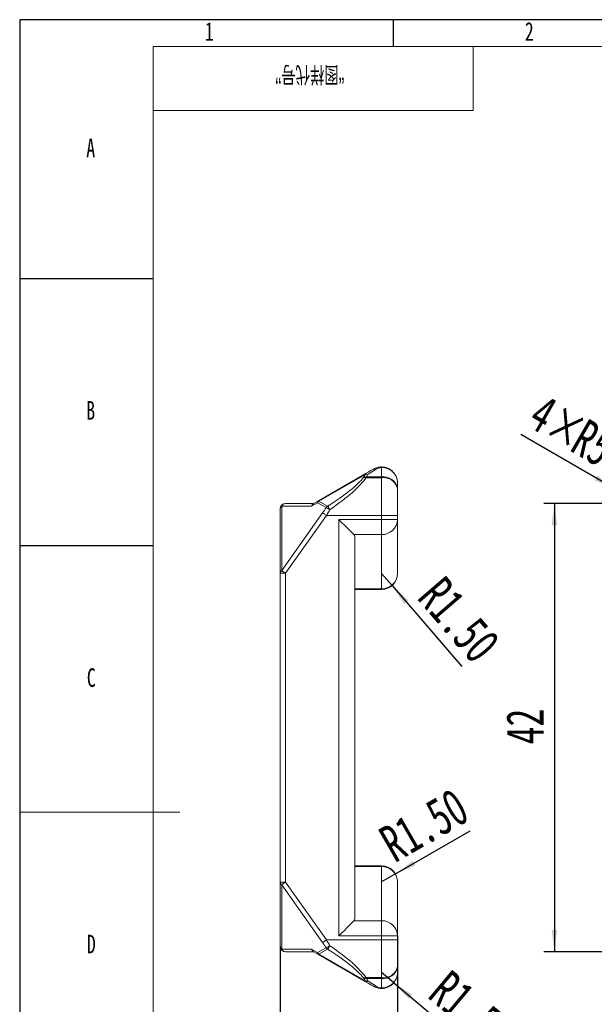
# Model space of a CAD drawing. Header units: millimetres. Extents: x -8 to 916, y -4 to 297.
# Tile 2 of 5: x 0 to 108, y 113 to 297. Entities that reach past the tile are written whole.
import ezdxf

# ---------------------------------------------------------------- set-up
doc = ezdxf.new("R2010")
doc.units = ezdxf.units.MM
for name, color, linetype in [('10', 7, 'Continuous'), ('5', 7, 'Continuous'), ('9', 7, 'Continuous'), ('SLD-0', 7, 'Continuous')]:
    doc.layers.add(name, color=color, linetype=linetype)
doc.styles.add('SLDTEXTSTYLE0', font='TXT', dxfattribs={"width": 0.7, "bigfont": 'bigfont'})
doc.styles.add('SLDTEXTSTYLE1', font='TXT', dxfattribs={"width": 0.7})
doc.dimstyles.new('SLDDIMSTYLE0', dxfattribs={"dimtxt": 7, "dimasz": 4.08, "dimexe": 0, "dimexo": 0.0625, "dimgap": 1.75, "dimtad": 2, "dimlfac": 0.5, "dimrnd": 1e-09, "dimzin": 12, "dimdsep": 46, "dimtxsty": 'SLDTEXTSTYLE1', "dimsah": 1, "dimcen": 0.09, "dimadec": 0, "dimazin": 3, "dimtfac": 1, "dimtofl": 0, "dimtmove": 0, "dimatfit": 3, "dimfxl": 0, "dimfrac": 2, "dimtolj": 1, "dimtzin": 12, "dimarcsym": 0})
doc.dimstyles.new('SLDDIMSTYLE1', dxfattribs={"dimtxt": 7, "dimasz": 4.08, "dimexe": 0, "dimexo": 0.0625, "dimgap": 1.75, "dimtad": 2, "dimlfac": 0.5, "dimrnd": 1e-09, "dimzin": 12, "dimdsep": 46, "dimtxsty": 'SLDTEXTSTYLE1', "dimsah": 1, "dimcen": 0, "dimadec": 0, "dimazin": 3, "dimtfac": 1, "dimtofl": 0, "dimtmove": 0, "dimatfit": 3, "dimfxl": 0, "dimfrac": 2, "dimtolj": 1, "dimtzin": 12, "dimarcsym": 0})
doc.dimstyles.new('SLDDIMSTYLE2', dxfattribs={"dimtxt": 7, "dimasz": 4.08, "dimexe": 0, "dimexo": 0.0625, "dimgap": 1.75, "dimtad": 2, "dimlfac": 0.5, "dimrnd": 1e-09, "dimzin": 4, "dimdsep": 46, "dimtxsty": 'SLDTEXTSTYLE1', "dimsah": 1, "dimcen": 0, "dimadec": 0, "dimazin": 1, "dimtfac": 1, "dimtofl": 0, "dimtmove": 0, "dimatfit": 3, "dimfxl": 0, "dimfrac": 2, "dimtolj": 1, "dimtzin": 12, "dimarcsym": 0})

# ---------------------------------------------------------------- blocks, each defined once
blk = doc.blocks.new('_D_1')
at = {"layer": '10'}
for p, q in [((115.8, 206.35), (98.25, 206.35)), ((100.25, 206.35), (100.25, 122.35)), ((115.8, 122.35), (98.25, 122.35))]:
    blk.add_line(p, q, dxfattribs=at)
for points in [[(100.25, 206.35), (99.74, 202.27), (100.76, 202.27)], [(100.25, 122.35), (100.76, 126.43), (99.74, 126.43)]]:
    blk.add_solid(points, dxfattribs=at)
at = {"layer": '10', "insert": (91.22, 161.23), "char_height": 7, "attachment_point": 1, "rotation": 90, "style": 'SLDTEXTSTYLE1'}
blk.add_mtext('42', dxfattribs=at)
blk = doc.blocks.new('_D_2')
at = {"layer": '10'}
for q in [(93.95, 219.29), (120.25, 204.1)]:
    blk.add_line((111.59, 209.1), q, dxfattribs=at)
blk.add_solid([(111.59, 209.1), (108.31, 211.58), (107.8, 210.7)], dxfattribs=at)
at = {"layer": '10', "char_height": 7, "attachment_point": 1, "rotation": 330, "style": 'SLDTEXTSTYLE1'}
for s, insert in [('4×', (98.43, 227.04)), ('R5', (106.39, 222.44))]:
    blk.add_mtext(s, dxfattribs=dict(at, insert=insert))
blk = doc.blocks.new('_D_3')
at = {"layer": '10'}
for p, q in [((70.85, 125.35), (70.85, 97.42)), ((48.85, 123.35), (48.85, 97.42)), ((48.85, 99.42), (70.85, 99.42))]:
    blk.add_line(p, q, dxfattribs=at)
for points in [[(48.85, 99.42), (52.93, 98.91), (52.93, 99.93)], [(70.85, 99.42), (66.77, 99.93), (66.77, 98.91)]]:
    blk.add_solid(points, dxfattribs=at)
at = {"layer": '10', "insert": (55.89, 108.44), "char_height": 7, "attachment_point": 1, "style": 'SLDTEXTSTYLE1'}
blk.add_mtext('11', dxfattribs=at)
blk = doc.blocks.new('_D_4')
at = {"layer": '10'}
for q in [(84.48, 145.05), (67.85, 135.45)]:
    blk.add_line((70.45, 136.95), q, dxfattribs=at)
blk.add_solid([(70.45, 136.95), (74.23, 138.55), (73.73, 139.43)], dxfattribs=at)
at = {"layer": '10', "insert": (66.81, 144.98), "char_height": 7, "attachment_point": 1, "rotation": 30, "style": 'SLDTEXTSTYLE1'}
blk.add_mtext('R1.50', dxfattribs=at)
blk = doc.blocks.new('_D_5')
at = {"layer": '10'}
for q in [(67.85, 193.25), (82.91, 175.78)]:
    blk.add_line((69.81, 190.97), q, dxfattribs=at)
blk.add_solid([(69.81, 190.97), (72.09, 187.55), (72.86, 188.22)], dxfattribs=at)
at = {"layer": '10', "insert": (79.61, 193.19), "char_height": 7, "attachment_point": 1, "rotation": 310.7683, "style": 'SLDTEXTSTYLE1'}
blk.add_mtext('R1.50', dxfattribs=at)
blk = doc.blocks.new('_D_6')
at = {"layer": '10'}
for q in [(67.85, 118.49), (86.77, 102.6)]:
    blk.add_line((70.15, 116.56), q, dxfattribs=at)
blk.add_solid([(70.15, 116.56), (72.95, 113.55), (73.6, 114.32)], dxfattribs=at)
at = {"layer": '10', "insert": (80.74, 119.28), "char_height": 7, "attachment_point": 1, "rotation": 319.9944, "style": 'SLDTEXTSTYLE1'}
blk.add_mtext('R1.50', dxfattribs=at)

msp = doc.modelspace()

# ---------------------------------------------------------------- linework, layer by layer
at = {"color": 7, "linetype": 'Continuous', "lineweight": 15}
for p, q in [((67.849, 213.204), (67.849, 213.088)), ((67.849, 211.317), (67.849, 213.088)), ((56.057, 206.86), (64.791, 211.903)), ((64.844, 211.811), (56.11, 206.769)), ((64.458, 211.242), (64.562, 211.384)), ((65.009, 211.317), (64.905, 211.175)), ((64.905, 211.175), (67.849, 211.175)), ((67.849, 211.317), (65.009, 211.317)), ((67.849, 211.175), (67.849, 211.317)), ((67.849, 204.103), (67.849, 211.175)), ((70.849, 210.204), (70.849, 209.195)), ((70.849, 209.195), (70.849, 209.053)), ((70.849, 209.053), (70.849, 204.103)), ((55.042, 206.274), (56.057, 206.86)), ((56.11, 206.769), (57.717, 205.859)), ((48.849, 193.272), (48.849, 205.346)), ((49.142, 205.846), (49.142, 193.772)), ((54.727, 205.846), (49.142, 205.846)), ((49.849, 206.346), (55.166, 206.346)), ((55.85, 206.494), (54.727, 205.846)), ((57.457, 205.585), (55.85, 206.494)), ((49.142, 193.772), (56.801, 204.603)), ((57.509, 204.103), (49.849, 193.272)), ((67.849, 204.103), (57.509, 204.103)), ((59.849, 203.341), (67.849, 203.341)), ((59.849, 125.35), (59.849, 203.341)), ((70.849, 204.103), (67.849, 204.103)), ((67.849, 203.341), (67.849, 204.103)), ((67.849, 203.341), (70.849, 203.341)), ((67.849, 203.341), (67.849, 200.524)), ((70.849, 204.103), (70.849, 203.341)), ((70.849, 203.341), (70.849, 193.246)), ((67.849, 200.524), (62.666, 200.524)), ((62.849, 200.146), (62.849, 128.546)), ((67.849, 190.368), (67.849, 200.524)), ((48.849, 193.272), (49.849, 193.272)), ((48.849, 135.42), (48.849, 193.272)), ((49.849, 193.272), (49.849, 135.42)), ((62.849, 190.368), (67.849, 190.368)), ((67.849, 190.246), (62.849, 190.246)), ((67.849, 190.246), (67.849, 190.368)), ((62.849, 138.446), (67.849, 138.446)), ((67.849, 138.323), (67.849, 138.446)), ((67.849, 138.323), (62.849, 138.323)), ((67.849, 128.167), (67.849, 138.323)), ((48.849, 135.42), (49.849, 135.42)), ((48.849, 123.346), (48.849, 135.42)), ((56.801, 124.088), (49.142, 134.92)), ((49.142, 134.92), (49.142, 122.846)), ((49.849, 135.42), (57.509, 124.588)), ((70.849, 135.446), (70.849, 125.35)), ((62.666, 128.167), (67.849, 128.167)), ((67.849, 128.167), (67.849, 125.35)), ((57.509, 124.588), (67.849, 124.588)), ((67.849, 125.35), (59.849, 125.35)), ((67.849, 124.588), (67.849, 125.35)), ((70.849, 125.35), (67.849, 125.35)), ((70.849, 124.588), (67.849, 124.588)), ((67.849, 117.517), (67.849, 124.588)), ((70.849, 125.35), (70.849, 124.588)), ((70.849, 124.588), (70.849, 119.638)), ((49.142, 122.846), (54.727, 122.846)), ((55.166, 122.346), (49.849, 122.346)), ((54.727, 122.846), (55.85, 122.197)), ((56.057, 121.831), (55.042, 122.418)), ((55.85, 122.197), (57.457, 123.107)), ((64.791, 116.788), (56.057, 121.831)), ((57.717, 122.832), (56.11, 121.923)), ((56.11, 121.923), (64.844, 116.88)), ((70.849, 119.638), (70.849, 119.496)), ((70.849, 119.496), (70.849, 118.487)), ((64.562, 117.307), (64.458, 117.449)), ((67.849, 117.517), (64.905, 117.517)), ((64.905, 117.517), (65.009, 117.375)), ((65.009, 117.375), (67.849, 117.375)), ((67.849, 117.375), (67.849, 117.517)), ((67.849, 115.603), (67.849, 117.375)), ((67.849, 115.603), (67.849, 115.487))]:
    msp.add_line(p, q, dxfattribs=at)
at = {"color": 7, "linetype": 'Continuous', "lineweight": 15, "flags": 128}
for points in [[(64.791, 211.903), (65.351, 212.226), (65.87, 212.526), (66.349, 212.802)], [(66.849, 212.791), (66.37, 212.483), (65.851, 212.15), (65.291, 211.791)], [(64.791, 211.903), (64.792, 211.901), (64.795, 211.897), (64.799, 211.89), (64.805, 211.879), (64.812, 211.867), (64.821, 211.851), (64.832, 211.832), (64.844, 211.811)], [(56.057, 206.86), (56.058, 206.859), (56.061, 206.854), (56.065, 206.847), (56.071, 206.837), (56.078, 206.824), (56.087, 206.808), (56.098, 206.79), (56.11, 206.769)], [(56.801, 204.603), (56.861, 204.561), (56.931, 204.512), (57.012, 204.455), (57.1, 204.392), (57.196, 204.324), (57.297, 204.253), (57.402, 204.179), (57.509, 204.103)], [(62.666, 200.524), (62.444, 200.746), (62.144, 201.046), (61.775, 201.416), (61.347, 201.844), (60.873, 202.317), (60.369, 202.821), (59.849, 203.341)], [(49.142, 193.772), (49.202, 193.73), (49.272, 193.68), (49.352, 193.623), (49.441, 193.56), (49.537, 193.493), (49.638, 193.421), (49.743, 193.347), (49.849, 193.272)], [(49.142, 134.92), (49.202, 134.961), (49.272, 135.011), (49.352, 135.068), (49.441, 135.131), (49.537, 135.199), (49.638, 135.27), (49.743, 135.344), (49.849, 135.42)], [(62.666, 128.167), (62.444, 127.945), (62.144, 127.645), (61.775, 127.275), (61.347, 126.848), (60.873, 126.374), (60.369, 125.87), (59.849, 125.35)], [(56.801, 124.088), (56.861, 124.13), (56.931, 124.179), (57.012, 124.236), (57.1, 124.299), (57.196, 124.367), (57.297, 124.438), (57.402, 124.512), (57.509, 124.588)], [(56.057, 121.831), (56.058, 121.833), (56.061, 121.837), (56.065, 121.844), (56.071, 121.854), (56.078, 121.867), (56.087, 121.883), (56.098, 121.901), (56.11, 121.923)], [(64.791, 116.788), (64.792, 116.79), (64.795, 116.794), (64.799, 116.802), (64.805, 116.812), (64.812, 116.825), (64.821, 116.84), (64.832, 116.859), (64.844, 116.88)], [(66.349, 115.889), (65.87, 116.165), (65.351, 116.466), (64.791, 116.788)], [(65.291, 116.9), (65.851, 116.541), (66.37, 116.208), (66.849, 115.9)]]:
    msp.add_lwpolyline(points, dxfattribs=at)
at = {"color": 7, "linetype": 'Continuous', "lineweight": 15}
for centre, radius, start, end in [((66.588, 212.32), 0.538, 60.98849, 116.3721), ((64.532, 210.215), 1.029, 68.72899, 94.10792), ((64.636, 210.357), 1.029, 68.72899, 94.10792), ((64.954, 211.454), 0.477, 44.93897, 109.92709), ((65.022, 210.777), 1.049, 75.1196, 99.75027), ((68.224, 208.665), 2.678, 11.42183, 98.04935), ((68.224, 208.523), 2.678, 11.42183, 98.04935), ((56.316, 206.472), 0.467, 123.71783, 177.27748), ((56.782, 205.872), 1.121, 126.86349, 146.2885), ((49.849, 205.346), 1, 90, 180), ((49.475, 205.315), 0.626, 122.07351, 177.20416), ((49.888, 205.541), 0.805, 92.74058, 157.78832), ((58.389, 204.963), 1.12, 126.86013, 146.29031), ((54.847, 200.03), 6.137, 57.28547, 64.83411), ((50.594, 200.59), 8.86, 31.30414, 36.49119), ((67.938, 203.436), 2.913, 268.25132, 358.13726), ((49.475, 193.241), 0.626, 122.07512, 177.20254), ((67.849, 193.246), 3, 270, 0), ((67.849, 135.446), 3, 0, 90), ((49.475, 135.45), 0.626, 182.79717, 237.92535), ((67.938, 125.256), 2.913, 1.86262, 91.74873), ((49.475, 123.376), 0.626, 182.79717, 237.92526), ((49.849, 123.346), 1, 180, 270), ((49.888, 123.15), 0.805, 202.21231, 267.25889), ((56.782, 122.819), 1.12, 213.71099, 233.13742), ((56.316, 122.219), 0.467, 182.7221, 236.28246), ((54.848, 128.661), 6.137, 295.16509, 302.71475), ((58.389, 123.728), 1.12, 213.71065, 233.13775), ((50.591, 128.103), 8.863, 323.50971, 328.69503), ((68.224, 120.168), 2.678, 261.95053, 348.57825), ((68.224, 120.026), 2.678, 261.95054, 348.57825), ((64.532, 118.476), 1.029, 265.89127, 291.27246), ((64.636, 118.334), 1.029, 265.89127, 291.27246), ((64.954, 117.237), 0.477, 250.07495, 315.05975), ((65.022, 117.914), 1.049, 260.24809, 284.88227), ((66.588, 116.371), 0.538, 243.62642, 299.01202)]:
    msp.add_arc(centre, radius, start, end, dxfattribs=at)
for centre, major_axis, ratio, start_param, end_param in [((47.071, 204.878), (17.919, 8.186), 0.2087122, 5.2501555, 5.9263231), ((47.519, 204.103), (17.884, 9.172), 0.222801, 5.2314447, 5.9076123), ((47.176, 205.02), (17.919, 8.186), 0.2087122, 5.9263231, 5.9959101), ((47.623, 204.246), (17.884, 9.172), 0.222801, 5.9076123, 5.9771993), ((55.434, 205.346), (-0.263, 0.982), 0.7209009, 0.1908147, 0.8563828), ((50.438, 204.603), (8.315, 8.315), 0.4142136, 5.1050881, 5.2143186), ((51.145, 204.103), (8.124, 9.426), 0.4109897, 5.0527934, 5.162024), ((59.849, 200.146), (3, 0), 0.3666667, 0, 0.3514448), ((67.849, 193.246), (3, 0), 0.9592509, 4.712389, 6.2831853), ((67.849, 135.446), (3, 0), 0.9592509, 0, 1.5707963), ((59.849, 128.546), (3, 0), 0.3666667, 5.9317405, 6.2831853), ((50.438, 124.088), (8.315, -8.315), 0.4142136, 1.0688667, 1.1780972), ((51.145, 124.588), (-8.124, 9.426), 0.4109897, 4.262754, 4.3719846), ((55.434, 123.346), (0.263, 0.982), 0.7209009, 2.2852098, 2.9507779), ((47.071, 123.813), (17.919, -8.186), 0.2087122, 0.3568622, 1.0330298), ((47.519, 124.588), (17.884, -9.172), 0.222801, 0.375573, 1.0517406), ((47.176, 123.671), (17.919, -8.186), 0.2087122, 0.2872752, 0.3568622), ((47.623, 124.446), (17.884, -9.172), 0.222801, 0.305986, 0.375573)]:
    msp.add_ellipse(centre, major_axis=major_axis, ratio=ratio, start_param=start_param, end_param=end_param, dxfattribs=at)
for points, knots in [([(66.349, 212.802), (66.56, 212.924), (66.793, 213.024), (67.297, 213.164), (67.571, 213.204), (67.849, 213.204)], [0, 0, 0, 0, 0.5, 0.5, 1, 1, 1, 1]), ([(67.849, 213.088), (67.645, 213.088), (67.452, 213.053), (67.12, 212.944), (66.976, 212.872), (66.849, 212.791)], [0, 0, 0, 0, 0.5, 0.5, 1, 1, 1, 1]), ([(67.849, 213.204), (68.249, 213.204), (68.645, 213.123), (69.189, 212.896), (69.365, 212.8), (69.692, 212.58), (69.842, 212.455), (70.118, 212.176), (70.244, 212.022), (70.459, 211.696), (70.55, 211.525), (70.773, 210.981), (70.849, 210.595), (70.849, 210.204)], [0, 0, 0, 0, 0.25, 0.25, 0.375, 0.375, 0.5, 0.5, 0.625, 0.625, 0.75, 0.75, 1, 1, 1, 1]), ([(67.849, 213.088), (68.249, 213.088), (68.645, 213.01), (69.19, 212.789), (69.366, 212.697), (69.692, 212.483), (69.843, 212.363), (70.119, 212.094), (70.244, 211.944), (70.459, 211.631), (70.55, 211.466), (70.773, 210.945), (70.849, 210.576), (70.849, 210.204)], [0, 0, 0, 0, 0.25, 0.25, 0.375, 0.375, 0.5, 0.5, 0.625, 0.625, 0.75, 0.75, 1, 1, 1, 1]), ([(67.849, 115.603), (68.249, 115.603), (68.645, 115.681), (69.19, 115.902), (69.366, 115.995), (69.692, 116.208), (69.843, 116.328), (70.119, 116.598), (70.244, 116.747), (70.459, 117.06), (70.55, 117.225), (70.773, 117.746), (70.849, 118.115), (70.849, 118.487)], [0, 0, 0, 0, 0.25, 0.25, 0.375, 0.375, 0.5, 0.5, 0.625, 0.625, 0.75, 0.75, 1, 1, 1, 1]), ([(67.849, 115.487), (68.249, 115.487), (68.645, 115.568), (69.189, 115.796), (69.365, 115.891), (69.692, 116.111), (69.842, 116.236), (70.118, 116.515), (70.244, 116.67), (70.459, 116.995), (70.55, 117.167), (70.773, 117.71), (70.849, 118.096), (70.849, 118.487)], [0, 0, 0, 0, 0.25, 0.25, 0.375, 0.375, 0.5, 0.5, 0.625, 0.625, 0.75, 0.75, 1, 1, 1, 1]), ([(67.849, 115.487), (67.571, 115.487), (67.297, 115.527), (66.793, 115.667), (66.56, 115.767), (66.349, 115.889)], [0, 0, 0, 0, 0.5, 0.5, 1, 1, 1, 1]), ([(66.849, 115.9), (66.976, 115.819), (67.12, 115.747), (67.452, 115.639), (67.645, 115.603), (67.849, 115.603)], [0, 0, 0, 0, 0.5, 0.5, 1, 1, 1, 1])]:
    msp.add_open_spline(points, degree=3, knots=knots, dxfattribs=at)
at = {"layer": '5'}
for p, q in [((70, 297), (70, 292)), ((0, 248.5), (25, 248.5)), ((0, 198.5), (25, 198.5))]:
    msp.add_line(p, q, dxfattribs=at)
at = {"layer": '5', "color": 7, "lineweight": 15}
for p, q in [((415, 292), (25, 292)), ((25, 292), (25, 5)), ((85, 280), (85, 292)), ((25, 280), (85, 280))]:
    msp.add_line(p, q, dxfattribs=at)
at = {"layer": '5', "lineweight": 15}
msp.add_line((0, 148.5), (30, 148.5), dxfattribs=at)
at = {"layer": '9', "color": 7}
for p, q in [((420, 297), (0, 297)), ((0, 297), (0, 0))]:
    msp.add_line(p, q, dxfattribs=at)

# ---------------------------------------------------------------- texts
at = {"layer": '10', "char_height": 3.5, "attachment_point": 2, "style": 'SLDTEXTSTYLE1'}
for s, insert in [('1', (35.544, 296.543)), ('2', (95.544, 296.543)), ('A', (13.32, 274.736)), ('B', (13.32, 225.543)), ('C', (13.427, 175.486)), ('D', (13.43, 125.543))]:
    msp.add_mtext(s, dxfattribs=dict(at, insert=insert))
at = {"layer": 'SLD-0', "insert": (54.424, 285.023), "char_height": 3.5, "attachment_point": 2, "rotation": 180, "style": 'SLDTEXTSTYLE0'}
msp.add_mtext('\\M+18167图样\\M+191E3\\M+18D86\\M+18168', dxfattribs=at)

# ---------------------------------------------------------------- dimensions: what is measured, and where the dimension line sits
at = {"layer": '10'}
dim = msp.add_radius_dim(center=(120.248, 204.103), mpoint=(111.588, 209.103), text='4×<>', dimstyle='SLDDIMSTYLE1', dxfattribs=at)
dim.commit()
dim.dimension.update_dxf_attribs({"geometry": '_D_2', "text_midpoint": (100.248, 215.65), "dimtype": 164})
dim = msp.add_linear_dim(base=(100.248, 122.346), p1=(115.803, 206.346), p2=(115.803, 122.346), angle=90, dimstyle='SLDDIMSTYLE0', dxfattribs=at)
dim.commit()
dim.dimension.update_dxf_attribs({"geometry": '_D_1', "text_midpoint": (100.248, 164.299), "dimtype": 160})
for center, mpoint, picture, middle in [((67.849, 193.246), (69.808, 190.973), '_D_5', (78.262, 181.168)), ((67.849, 135.446), (70.447, 136.946), '_D_4', (78.444, 141.563)), ((67.849, 118.487), (70.147, 116.558), '_D_6', (81.29, 107.206))]:
    dim = msp.add_radius_dim(center=center, mpoint=mpoint, dimstyle='SLDDIMSTYLE2', dxfattribs=at)
    dim.commit()
    dim.dimension.update_dxf_attribs({"geometry": picture, "text_midpoint": middle, "dimtype": 164})
dim = msp.add_linear_dim(base=(70.849, 99.419), p1=(48.849, 123.346), p2=(70.849, 125.35), dimstyle='SLDDIMSTYLE0', dxfattribs=at)
dim.commit()
dim.dimension.update_dxf_attribs({"geometry": '_D_3', "text_midpoint": (58.964, 99.419), "dimtype": 160})

doc.saveas('drawing.dxf')
